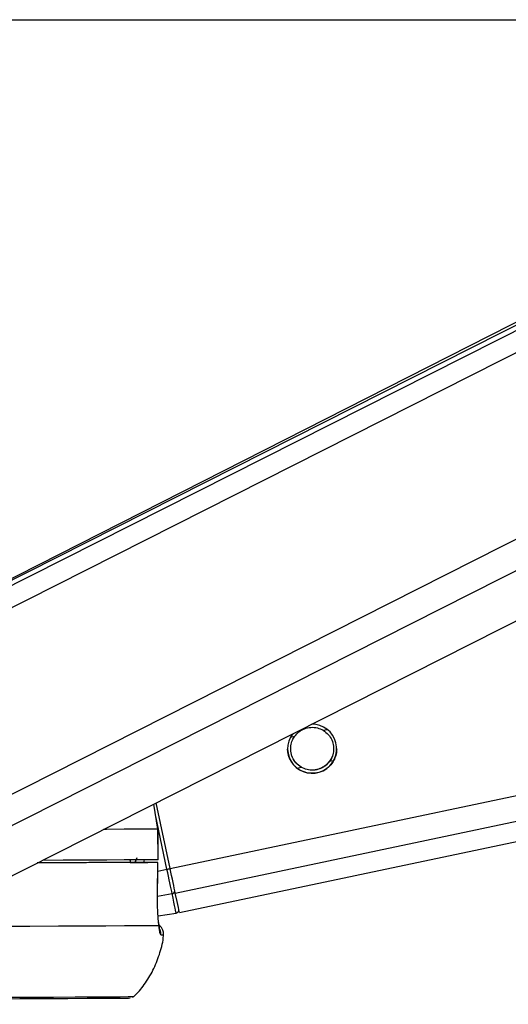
# Model space of a CAD drawing. Header units: millimetres. Extents: x 1591 to 17407, y 888 to 16227.
# Tile 25 of 78: x 6434 to 6530, y 5708 to 5901. Entities that reach past the tile are written whole.
import ezdxf

# ---------------------------------------------------------------- set-up
doc = ezdxf.new("R2010")
doc.units = ezdxf.units.MM
doc.layers.add('COMPONENT_GEOMETRY', color=7, linetype='Continuous')
doc.styles.add('SLDTEXTSTYLE1', font='TXT', dxfattribs={"width": 0.75})
doc.dimstyles.new('SLDDIMSTYLE0', dxfattribs={"dimtxt": 100, "dimasz": 6.604, "dimexe": 0, "dimexo": 0.0625, "dimgap": 25, "dimtad": 0, "dimtih": 1, "dimtoh": 1, "dimdec": 0, "dimlfac": 0.5, "dimrnd": 1e-09, "dimzin": 12, "dimdsep": 46, "dimtxsty": 'SLDTEXTSTYLE1', "dimsah": 1, "dimcen": 0.09, "dimadec": 0, "dimazin": 3, "dimtfac": 1, "dimtdec": 0, "dimtofl": 0, "dimtmove": 0, "dimatfit": 3, "dimfxl": 1, "dimfrac": 2, "dimtolj": 1, "dimtzin": 12, "dimarcsym": 0})

# ---------------------------------------------------------------- blocks, each defined once
blk = doc.blocks.new('_D_4')
at = {"layer": 'COMPONENT_GEOMETRY', "color": 7, "ltscale": 2}
for p, q in [((8881.73, 5900.55), (9410.21, 5900.55)), ((9403.86, 5900.55), (9403.86, 3554.53)), ((9403.86, 1049.75), (9403.86, 3395.78)), ((4502.98, 1049.75), (9410.21, 1049.75))]:
    blk.add_line(p, q, dxfattribs=at)
for points in [[(9403.86, 5900.55), (9402.84, 5893.95), (9404.88, 5893.95)], [(9403.86, 1049.75), (9404.88, 1056.35), (9402.84, 1056.35)]]:
    blk.add_solid(points, dxfattribs=at)
at = {"layer": 'COMPONENT_GEOMETRY', "color": 7, "ltscale": 2, "insert": (9256.08, 3524.68), "char_height": 100, "attachment_point": 1, "style": 'SLDTEXTSTYLE1'}
blk.add_mtext('2425', dxfattribs=at)

msp = doc.modelspace()

# ---------------------------------------------------------------- linework, layer by layer
at = {"color": 7, "linetype": 'Continuous', "lineweight": 25, "ltscale": 2}
for p, q in [((6310.54, 5900.55), (8850.45, 5900.55)), ((6649.4, 5900.55), (6405.52, 5777.28)), ((6647.57, 5900.55), (6409.46, 5779.56)), ((6427.18, 5730.45), (6763.7, 5900.55)), ((6465.36, 5725.99), (7294.29, 5900.55)), ((6461.16, 5742.31), (6460.32, 5747.21)), ((6463.54, 5734.61), (6460.83, 5747.46)), ((6461.17, 5736.31), (6461.16, 5742.31)), ((6461.16, 5742.31), (6461.18, 5742.31)), ((6461.19, 5736.31), (6461.18, 5742.31)), ((6455.71, 5736.3), (6455.7, 5735.8)), ((6455.7, 5735.81), (6459.16, 5735.81)), ((6456.99, 5735.8), (6455.7, 5735.8)), ((6461.07, 5729.64), (6461.16, 5735.81)), ((6461.19, 5736.31), (6461.17, 5736.31)), ((6461.06, 5729.64), (6461.07, 5729.64)), ((6461.18, 5725.34), (6464.73, 5725.89))]:
    msp.add_line(p, q, dxfattribs=at)
at = {"color": 8, "linetype": 'Continuous', "lineweight": 25, "ltscale": 2}
for p, q in [((6401.64, 5770.01), (6659.9, 5900.55)), ((6402.28, 5774.66), (6651.35, 5900.55)), ((6409.85, 5737.67), (6732.11, 5900.55)), ((6412.85, 5733.03), (6744.27, 5900.55)), ((6463.54, 5734.61), (7251.56, 5900.55)), ((6464.55, 5729.79), (7275.44, 5900.55)), ((6493.44, 5761.64), (6494.25, 5761.81)), ((6487.09, 5760.3), (6487.9, 5760.47)), ((6488.38, 5754.22), (6489.18, 5754.39)), ((6494.72, 5755.56), (6495.49, 5755.72)), ((6462.92, 5734.48), (6460.69, 5745.07)), ((6457.01, 5736.7), (6456.64, 5735.8)), ((6455.71, 5736.18), (6455.77, 5736.27)), ((6461.13, 5734.1), (6462.92, 5734.48)), ((6461.06, 5729.21), (6463.93, 5729.69))]:
    msp.add_line(p, q, dxfattribs=at)
at = {"color": 8, "linetype": 'Continuous', "lineweight": 25, "ltscale": 2, "flags": 128}
msp.add_lwpolyline([(6461.16, 5742.31), (6459.55, 5742.3), (6457.34, 5742.28), (6454.52, 5742.27), (6451.12, 5742.25), (6450.51, 5742.25)], dxfattribs=at)
at = {"color": 7, "linetype": 'Continuous', "lineweight": 25, "ltscale": 2, "flags": 128}
for points in [[(6461.14, 5735.81), (6459.53, 5735.8), (6457.32, 5735.78), (6454.51, 5735.77), (6451.13, 5735.75), (6447.18, 5735.73), (6442.68, 5735.72), (6437.65, 5735.7), (6437.55, 5735.7)], [(6456.99, 5735.8), (6455.39, 5735.79), (6453.3, 5735.78), (6450.7, 5735.76), (6447.62, 5735.75), (6444.06, 5735.73), (6440.04, 5735.72), (6437.57, 5735.71)], [(6461.17, 5736.31), (6459.56, 5736.3), (6457.34, 5736.28), (6454.53, 5736.27), (6451.13, 5736.25), (6447.15, 5736.23), (6442.62, 5736.22), (6438.55, 5736.2)], [(6461.06, 5729.64), (6461.11, 5733.64), (6461.14, 5735.81)], [(6464.55, 5729.79), (6464.46, 5730.23), (6464.35, 5730.73), (6464.24, 5731.29), (6464.11, 5731.89), (6463.97, 5732.53), (6463.83, 5733.21), (6463.69, 5733.9), (6463.54, 5734.61)], [(6463.93, 5729.69), (6463.84, 5730.12), (6463.73, 5730.62), (6463.61, 5731.17), (6463.49, 5731.78), (6463.35, 5732.42), (6463.21, 5733.09), (6463.07, 5733.78), (6462.92, 5734.48)], [(6464.73, 5725.89), (6464.72, 5725.95), (6464.68, 5726.14), (6464.61, 5726.44), (6464.53, 5726.86), (6464.41, 5727.4), (6464.27, 5728.05), (6464.11, 5728.82), (6463.93, 5729.69)], [(6465.36, 5725.99), (6465.3, 5726.23), (6465.15, 5726.96), (6464.9, 5728.16), (6464.55, 5729.79)], [(6461.36, 5723.42), (6459.81, 5723.4), (6457.55, 5723.39), (6454.59, 5723.37), (6450.94, 5723.35), (6446.63, 5723.33), (6441.68, 5723.31), (6436.1, 5723.29), (6429.92, 5723.27)], [(6455.69, 5709.23), (6455.42, 5709.22), (6454.44, 5709.21), (6452.75, 5709.19), (6450.37, 5709.17), (6447.3, 5709.16), (6443.55, 5709.14), (6439.16, 5709.12), (6434.14, 5709.1), (6428.51, 5709.08), (6422.3, 5709.06), (6415.54, 5709.05), (6408.28, 5709.03), (6400.53, 5709.01), (6392.35, 5708.99), (6383.77, 5708.97), (6374.84, 5708.95), (6365.59, 5708.93), (6356.08, 5708.92), (6346.36, 5708.9), (6336.46, 5708.88), (6326.45, 5708.87), (6316.37, 5708.85)], [(6456.39, 5709.52), (6456.19, 5709.51), (6455.32, 5709.5), (6453.75, 5709.48), (6451.49, 5709.46), (6448.55, 5709.45), (6444.96, 5709.43), (6440.72, 5709.41), (6435.85, 5709.39), (6430.38, 5709.38), (6424.34, 5709.36), (6417.76, 5709.34), (6410.66, 5709.32), (6403.08, 5709.3), (6395.07, 5709.28), (6386.65, 5709.26), (6377.87, 5709.24), (6368.77, 5709.23), (6359.4, 5709.21), (6349.8, 5709.19), (6340.02, 5709.17), (6330.11, 5709.16), (6320.11, 5709.14)]]:
    msp.add_lwpolyline(points, dxfattribs=at)
at = {"color": 7, "linetype": 'Continuous', "lineweight": 25, "ltscale": 4}
for centre, radius, start, end in [((6491.31, 5758.01), 4.8, 142.086, 91.544), ((6463.89, 5730.25), 0.561, 274.2786, 5.3687), ((6464.64, 5726.49), 0.6, 278.892, 11.892)]:
    msp.add_arc(centre, radius, start, end, dxfattribs=at)
at = {"color": 8, "linetype": 'Continuous', "lineweight": 25, "ltscale": 4}
for centre, radius, start, end in [((6436.94, 5858.64), 126.86, 281.8193, 282.1044), ((6459.74, 5721.82), 2.01, 353.8784, 24.8079), ((6461.77, 5727.74), 6.13, 269.5939, 274.3046)]:
    msp.add_arc(centre, radius, start, end, dxfattribs=at)
msp.add_ellipse((6451.44, 5738.37), major_axis=(5.88, -4.46), ratio=0.99993, start_param=0.294746, end_param=0.363002, dxfattribs=at)
at = {"color": 7, "linetype": 'Continuous', "lineweight": 25, "ltscale": 2}
for points, knots in [([(6487.9, 5760.47), (6488.16, 5760.77), (6488.66, 5761.36), (6489.78, 5761.99), (6491.04, 5762.27), (6492.35, 5762.16), (6493.08, 5761.81), (6493.44, 5761.64)], [0, 0, 0, 0, 0.1964524, 0.3926501, 0.5933582, 0.7988178, 1, 1, 1, 1]), ([(6493.44, 5761.64), (6493.81, 5761.37), (6494.49, 5760.88), (6495.19, 5759.76), (6495.53, 5758.57), (6495.51, 5757.38), (6495.23, 5756.37), (6494.88, 5755.81), (6494.72, 5755.56)], [0, 0, 0, 0, 0.204636, 0.376335, 0.548834, 0.703363, 0.864285, 1, 1, 1, 1]), ([(6489.18, 5754.39), (6488.81, 5754.66), (6488.13, 5755.15), (6487.43, 5756.27), (6487.09, 5757.46), (6487.11, 5758.65), (6487.39, 5759.66), (6487.74, 5760.22), (6487.9, 5760.47)], [0, 0, 0, 0, 0.204636, 0.376335, 0.548834, 0.703363, 0.864285, 1, 1, 1, 1]), ([(6488.14, 5754.41), (6487.99, 5754.55), (6487.76, 5754.77), (6487.48, 5755.11), (6487.29, 5755.39), (6487.11, 5755.69), (6486.95, 5756), (6486.81, 5756.33), (6486.67, 5756.76), (6486.57, 5757.19), (6486.53, 5757.61), (6486.51, 5757.85), (6486.51, 5757.98), (6486.52, 5758.01)], [0, 0, 0, 0, 0.167741, 0.253313, 0.33946, 0.423211, 0.507655, 0.594508, 0.68229, 0.828497, 0.90382, 0.979772, 1, 1, 1, 1]), ([(6489.18, 5754.42), (6488.81, 5754.69), (6488.13, 5755.18), (6487.44, 5756.29), (6487.11, 5757.29), (6487.14, 5757.87), (6487.15, 5758.04)], [0, 0, 0, 0, 0.330439, 0.607692, 0.886237, 1, 1, 1, 1]), ([(6495.47, 5758.04), (6495.48, 5757.84), (6495.49, 5757.25), (6495.22, 5756.4), (6494.88, 5755.84), (6494.72, 5755.59)], [0, 0, 0, 0, 0.22084, 0.643525, 1, 1, 1, 1]), ([(6496.1, 5758.02), (6496.08, 5757.66), (6496.05, 5756.93), (6495.79, 5756.31), (6495.66, 5755.99)], [0, 0, 0, 0, 0.485237, 1, 1, 1, 1]), ([(6495.66, 5755.99), (6495.45, 5755.61), (6495.03, 5754.86), (6493.93, 5753.91), (6492.58, 5753.3), (6491.04, 5753.14), (6489.53, 5753.47), (6488.6, 5754.02), (6488.2, 5754.36), (6488.14, 5754.41)], [0, 0, 0, 0, 0.154775, 0.309315, 0.468492, 0.636737, 0.806573, 0.9697, 1, 1, 1, 1]), ([(6494.72, 5755.59), (6494.47, 5755.29), (6493.96, 5754.69), (6492.84, 5754.07), (6491.59, 5753.79), (6490.27, 5753.89), (6489.54, 5754.25), (6489.18, 5754.42)], [0, 0, 0, 0, 0.1964524, 0.3926501, 0.5933582, 0.7988178, 1, 1, 1, 1]), ([(6494.72, 5755.56), (6494.47, 5755.26), (6493.96, 5754.66), (6492.84, 5754.04), (6491.59, 5753.76), (6490.27, 5753.86), (6489.54, 5754.22), (6489.18, 5754.39)], [0, 0, 0, 0, 0.196452, 0.39265, 0.593358, 0.798818, 1, 1, 1, 1]), ([(6461.14, 5735.81), (6461.15, 5735.81), (6461.17, 5735.81), (6460.91, 5735.81), (6460.47, 5735.81), (6459.86, 5735.81), (6459.4, 5735.81), (6459.16, 5735.81)], [0, 0, 0, 0, 0.197556, 0.39511, 0.592696, 0.790302, 1, 1, 1, 1]), ([(6461.36, 5723.42), (6461.31, 5723.83), (6461.19, 5724.82), (6461.06, 5726.97), (6461.06, 5728.75), (6461.06, 5729.64)], [0, 0, 0, 0, 0.260354, 0.63069, 1, 1, 1, 1]), ([(6461.52, 5722.63), (6461.52, 5722.63), (6461.51, 5722.64), (6461.45, 5723.02), (6461.38, 5723.52), (6461.32, 5723.95), (6461.31, 5724.02)], [0, 0, 0, 0, 0.147589, 0.450602, 0.91315, 1, 1, 1, 1]), ([(6462.2, 5721.56), (6462.22, 5721.63), (6462.3, 5721.95), (6462.17, 5722.5), (6461.87, 5723.04), (6461.58, 5723.36), (6461.4, 5723.47), (6461.35, 5723.49)], [0, 0, 0, 0, 0.096363, 0.438146, 0.704055, 0.925858, 1, 1, 1, 1]), ([(6461.73, 5721.61), (6461.67, 5721.68), (6461.54, 5721.85), (6461.42, 5722.88), (6461.36, 5723.42)], [0, 0, 0, 0, 0.475859, 1, 1, 1, 1]), ([(6456.19, 5709.38), (6456.36, 5709.53), (6457.33, 5710.37), (6458.79, 5712.27), (6460.47, 5715.05), (6461.6, 5718.16), (6462.2, 5720.39), (6462.22, 5721.56), (6462.22, 5721.62)], [0, 0, 0, 0, 0.049791, 0.275757, 0.509563, 0.747883, 0.98863, 1, 1, 1, 1])]:
    msp.add_open_spline(points, degree=3, knots=knots, dxfattribs=at)
at = {"color": 8, "linetype": 'Continuous', "lineweight": 25, "ltscale": 2}
msp.add_open_spline([(6456.64, 5735.8), (6456.71, 5735.89), (6456.83, 5736.03), (6456.86, 5736.21), (6456.87, 5736.28)], degree=3, knots=[0, 0, 0, 0, 0.615594, 1, 1, 1, 1], dxfattribs=at)

# ---------------------------------------------------------------- dimensions: what is measured, and where the dimension line sits
at = {"layer": 'COMPONENT_GEOMETRY', "color": 7, "ltscale": 2}
dim = msp.add_linear_dim(base=(9403.86, 1049.75), p1=(8879.19, 5900.55), p2=(4500.44, 1049.75), angle=90, dimstyle='SLDDIMSTYLE0', dxfattribs=at)
dim.commit()
dim.dimension.update_dxf_attribs({"geometry": '_D_4', "text_midpoint": (9403.86, 3475.15), "dimtype": 160})

doc.saveas('drawing.dxf')
